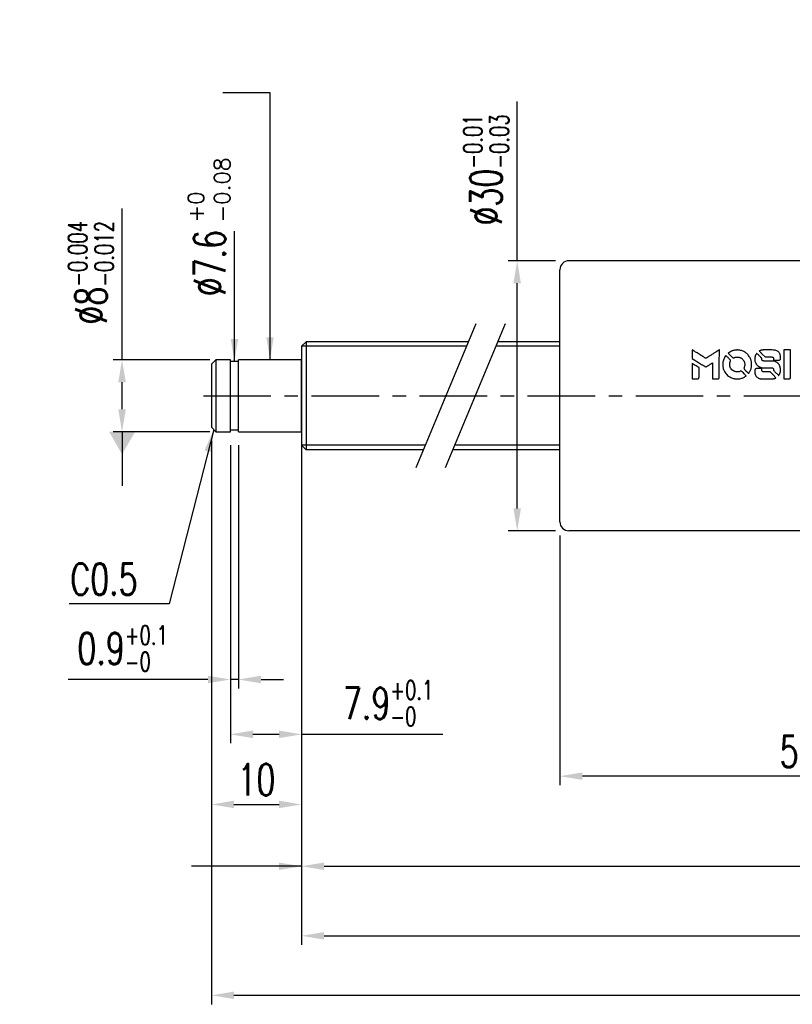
# Model space of a CAD drawing. Extents: x -448 to -99, y 37 to 168.
# Tile 1 of 3: x -448 to -362, y 37 to 147. Entities that reach past the tile are written whole.
import ezdxf

# ---------------------------------------------------------------- set-up
doc = ezdxf.new("R2010")
doc.units = 0
doc.header["$LTSCALE"] = 2
doc.header["$MEASUREMENT"] = 0
doc.header["$PDMODE"] = 2
doc.linetypes.add('CENTER', pattern=[2, 1.25, -0.25, 0.25, -0.25])
doc.layers.get('0').update_dxf_attribs({"linetype": 'CONTINUOUS'})
doc.layers.get('DEFPOINTS').update_dxf_attribs({"linetype": 'CONTINUOUS'})
for name, color, linetype in [('CL', 1, 'CENTER'), ('DIM', 4, 'CONTINUOUS'), ('OUT', 3, 'CONTINUOUS')]:
    doc.layers.add(name, color=color, linetype=linetype)
doc.styles.add('DIM-7', font='SIMPLEX.shx', dxfattribs={"width": 0.7, "bigfont": 'chineset.shx'})
doc.styles.add('STYLE1', font='txt.shx')
doc.dimstyles.get("Standard").update_dxf_attribs({"dimtxt": 0.18, "dimasz": 0.18, "dimexe": 0.18, "dimexo": 0.0625, "dimgap": 0.09, "dimtad": 0, "dimtih": 1, "dimtoh": 1, "dimdec": 4, "dimzin": 0, "dimdsep": 46, "dimtxsty": 'STANDARD', "dimcen": 0.09, "dimadec": 0, "dimazin": 0, "dimtfac": 1, "dimtdec": 4, "dimtofl": 0, "dimtmove": 0, "dimatfit": 0, "dimfxl": 1, "dimtolj": 1, "dimtzin": 0, "dimarcsym": 0})

# ---------------------------------------------------------------- blocks, each defined once
blk = doc.blocks.new('*D20')
at = {"layer": 'DEFPOINTS', "color": 0, "linetype": 'Continuous', "transparency": 16777216}
for p in [(-416.84, 100.75), (-263.56, 98.25), (-263.56, 44.77)]:
    blk.add_point(p, dxfattribs=at)
at = {"layer": 'DIM', "color": 7, "linetype": 'Continuous', "lineweight": -2, "transparency": 16777216}
for p, q in [((-416.84, 99.25), (-416.84, 43.77)), ((-263.56, 96.75), (-263.56, 43.77)), ((-414.34, 44.77), (-266.06, 44.77))]:
    blk.add_line(p, q, dxfattribs=at)
at = {"layer": 'DIM', "color": 7, "linetype": 'Continuous', "transparency": 16777216}
for points in [[(-414.34, 45.18), (-414.34, 44.35), (-416.84, 44.77)], [(-266.06, 45.18), (-266.06, 44.35), (-263.56, 44.77)]]:
    blk.add_solid(points, dxfattribs=at)
at = {"layer": 'DIM', "color": 7, "linetype": 'Continuous', "transparency": 16777216, "insert": (-340.2, 47.52), "char_height": 3.5, "attachment_point": 5, "style": 'DIM-7'}
blk.add_mtext('\\A1;L2', dxfattribs=at)
blk = doc.blocks.new('*D19')
at = {"layer": 'DEFPOINTS', "color": 0, "linetype": 'Continuous', "transparency": 16777216}
for p in [(-416.84, 100.75), (-278.56, 98.75), (-278.56, 52.5)]:
    blk.add_point(p, dxfattribs=at)
at = {"layer": 'DIM', "color": 7, "linetype": 'Continuous', "lineweight": -2, "transparency": 16777216}
for p, q in [((-416.84, 99.25), (-416.84, 51.5)), ((-278.56, 97.25), (-278.56, 51.5)), ((-414.34, 52.5), (-281.06, 52.5))]:
    blk.add_line(p, q, dxfattribs=at)
at = {"layer": 'DIM', "color": 7, "linetype": 'Continuous', "transparency": 16777216}
for points in [[(-414.34, 52.91), (-414.34, 52.08), (-416.84, 52.5)], [(-281.06, 52.91), (-281.06, 52.08), (-278.56, 52.5)]]:
    blk.add_solid(points, dxfattribs=at)
at = {"layer": 'DIM', "color": 7, "linetype": 'Continuous', "transparency": 16777216, "insert": (-347.7, 56.16), "char_height": 3.5, "attachment_point": 5, "style": 'DIM-7'}
blk.add_mtext('\\A1;L1 (hardened)', dxfattribs=at)
blk = doc.blocks.new('*D16')
at = {"layer": 'DEFPOINTS', "color": 0, "linetype": 'Continuous', "transparency": 16777216}
for p in [(-388.16, 90.75), (-335.16, 80.75), (-388.16, 62.5)]:
    blk.add_point(p, dxfattribs=at)
at = {"layer": 'DIM', "color": 7, "linetype": 'Continuous', "lineweight": -2, "transparency": 16777216}
for p, q in [((-388.16, 89.25), (-388.16, 61.5)), ((-335.16, 79.25), (-335.16, 61.5)), ((-337.66, 62.5), (-385.66, 62.5))]:
    blk.add_line(p, q, dxfattribs=at)
at = {"layer": 'DIM', "color": 7, "linetype": 'Continuous', "transparency": 16777216}
for points in [[(-385.66, 62.92), (-385.66, 62.09), (-388.16, 62.5)], [(-337.66, 62.92), (-337.66, 62.09), (-335.16, 62.5)]]:
    blk.add_solid(points, dxfattribs=at)
at = {"layer": 'DIM', "color": 7, "linetype": 'Continuous', "transparency": 16777216, "insert": (-361.66, 65.25), "char_height": 3.5, "attachment_point": 5, "style": 'DIM-7'}
blk.add_mtext('\\A1;53', dxfattribs=at)
blk = doc.blocks.new('*D14')
at = {"layer": 'DEFPOINTS', "color": 0, "linetype": 'Continuous', "transparency": 16777216}
for p in [(-426.84, 101.25), (-218.56, 101.25), (-426.84, 38.16)]:
    blk.add_point(p, dxfattribs=at)
at = {"layer": 'DIM', "color": 7, "linetype": 'Continuous', "lineweight": -2, "transparency": 16777216}
for p, q in [((-426.84, 99.75), (-426.84, 37.16)), ((-218.56, 99.75), (-218.56, 37.16)), ((-221.06, 38.16), (-424.34, 38.16))]:
    blk.add_line(p, q, dxfattribs=at)
at = {"layer": 'DIM', "color": 7, "linetype": 'Continuous', "transparency": 16777216}
for points in [[(-424.34, 38.58), (-424.34, 37.75), (-426.84, 38.16)], [(-221.06, 38.58), (-221.06, 37.75), (-218.56, 38.16)]]:
    blk.add_solid(points, dxfattribs=at)
at = {"layer": 'DIM', "color": 7, "linetype": 'Continuous', "transparency": 16777216, "insert": (-322.7, 40.91), "char_height": 3.5, "attachment_point": 5, "style": 'DIM-7'}
blk.add_mtext('\\A1;L3', dxfattribs=at)
blk = doc.blocks.new('*D18')
at = {"layer": 'DEFPOINTS', "color": 0, "linetype": 'Continuous', "transparency": 16777216}
for p in [(-392.9, 119.75), (-387.16, 119.75), (-387.16, 89.75)]:
    blk.add_point(p, dxfattribs=at)
at = {"layer": 'DIM', "color": 7, "linetype": 'Continuous', "lineweight": -2, "transparency": 16777216}
for p, q in [((-392.9, 119.75), (-392.9, 137.43)), ((-388.66, 119.75), (-393.9, 119.75)), ((-392.9, 92.25), (-392.9, 117.25)), ((-388.66, 89.75), (-393.9, 89.75))]:
    blk.add_line(p, q, dxfattribs=at)
at = {"layer": 'DIM', "color": 7, "linetype": 'Continuous', "transparency": 16777216}
for points in [[(-393.31, 117.25), (-392.48, 117.25), (-392.9, 119.75)], [(-393.31, 92.25), (-392.48, 92.25), (-392.9, 89.75)]]:
    blk.add_solid(points, dxfattribs=at)
at = {"layer": 'DIM', "color": 7, "linetype": 'Continuous', "transparency": 16777216, "insert": (-396.35, 129.84), "char_height": 3.5, "attachment_point": 5, "rotation": 90, "style": 'DIM-7'}
blk.add_mtext('\\A1;%%c30{\\H2.1;\\S-0.01^ -0.03;}', dxfattribs=at)
blk = doc.blocks.new('*D13')
at = {"layer": 'DEFPOINTS', "color": 0, "linetype": 'Continuous', "transparency": 16777216}
for p in [(-436.77, 108.75), (-425.54, 108.75), (-425.54, 100.75)]:
    blk.add_point(p, dxfattribs=at)
at = {"layer": 'DIM', "color": 7, "linetype": 'Continuous', "lineweight": -2, "transparency": 16777216}
for p, q in [((-436.77, 108.75), (-436.77, 125.57)), ((-427.04, 108.75), (-437.77, 108.75)), ((-436.77, 103.25), (-436.77, 106.25)), ((-427.04, 100.75), (-437.77, 100.75))]:
    blk.add_line(p, q, dxfattribs=at)
at = {"layer": 'DIM', "color": 7, "linetype": 'Continuous', "transparency": 16777216}
for points in [[(-437.19, 106.25), (-436.35, 106.25), (-436.77, 108.75)], [(-437.19, 103.25), (-436.35, 103.25), (-436.77, 100.75)]]:
    blk.add_solid(points, dxfattribs=at)
at = {"layer": 'DIM', "color": 7, "linetype": 'Continuous', "transparency": 16777216, "insert": (-440.22, 118.41), "char_height": 3.5, "attachment_point": 5, "rotation": 90, "style": 'DIM-7'}
blk.add_mtext('\\A1;%%c8{\\H2.1;\\S-0.004^ -0.012;}', dxfattribs=at)
blk = doc.blocks.new('*D12')
at = {"layer": 'DEFPOINTS', "color": 0, "linetype": 'Continuous', "transparency": 16777216}
for p in [(-424.74, 100.75), (-423.84, 100.75), (-424.74, 73.24)]:
    blk.add_point(p, dxfattribs=at)
at = {"layer": 'DIM', "color": 7, "linetype": 'Continuous', "lineweight": -2, "transparency": 16777216}
for p, q in [((-424.74, 99.25), (-424.74, 72.24)), ((-423.84, 99.25), (-423.84, 72.24)), ((-427.24, 73.24), (-442.75, 73.24)), ((-423.84, 73.24), (-424.74, 73.24)), ((-421.34, 73.24), (-418.84, 73.24))]:
    blk.add_line(p, q, dxfattribs=at)
at = {"layer": 'DIM', "color": 7, "linetype": 'Continuous', "transparency": 16777216}
for points in [[(-427.24, 73.66), (-427.24, 72.82), (-424.74, 73.24)], [(-421.34, 73.66), (-421.34, 72.82), (-423.84, 73.24)]]:
    blk.add_solid(points, dxfattribs=at)
at = {"layer": 'DIM', "color": 7, "linetype": 'Continuous', "transparency": 16777216, "insert": (-436.7, 76.69), "char_height": 3.5, "attachment_point": 5, "style": 'DIM-7'}
blk.add_mtext('\\A1;0.9{\\H2.1;\\S+0.1^ -0;}', dxfattribs=at)
blk = doc.blocks.new('*D11')
at = {"layer": 'DEFPOINTS', "color": 0, "linetype": 'Continuous', "transparency": 16777216}
for p in [(-424.74, 100.75), (-416.84, 100.75), (-416.84, 67.15)]:
    blk.add_point(p, dxfattribs=at)
at = {"layer": 'DIM', "color": 7, "linetype": 'Continuous', "lineweight": -2, "transparency": 16777216}
for p, q in [((-424.74, 99.25), (-424.74, 66.15)), ((-416.84, 99.25), (-416.84, 66.15)), ((-422.24, 67.15), (-419.34, 67.15)), ((-416.84, 67.15), (-401.17, 67.15))]:
    blk.add_line(p, q, dxfattribs=at)
at = {"layer": 'DIM', "color": 7, "linetype": 'Continuous', "transparency": 16777216}
for points in [[(-422.24, 67.57), (-422.24, 66.73), (-424.74, 67.15)], [(-419.34, 67.57), (-419.34, 66.73), (-416.84, 67.15)]]:
    blk.add_solid(points, dxfattribs=at)
at = {"layer": 'DIM', "color": 7, "linetype": 'Continuous', "transparency": 16777216, "insert": (-407.22, 70.6), "char_height": 3.5, "attachment_point": 5, "style": 'DIM-7'}
blk.add_mtext('\\A1;7.9{\\H2.1;\\S+0.1^ -0;}', dxfattribs=at)
blk = doc.blocks.new('*D10')
at = {"layer": 'DEFPOINTS', "color": 0, "linetype": 'Continuous', "transparency": 16777216}
for p in [(-426.84, 101.25), (-416.84, 100.75), (-416.84, 59.36)]:
    blk.add_point(p, dxfattribs=at)
at = {"layer": 'DIM', "color": 7, "linetype": 'Continuous', "lineweight": -2, "transparency": 16777216}
for p, q in [((-426.84, 99.75), (-426.84, 58.36)), ((-416.84, 99.25), (-416.84, 58.36)), ((-424.34, 59.36), (-419.34, 59.36))]:
    blk.add_line(p, q, dxfattribs=at)
at = {"layer": 'DIM', "color": 7, "linetype": 'Continuous', "transparency": 16777216}
for points in [[(-424.34, 59.78), (-424.34, 58.95), (-426.84, 59.36)], [(-419.34, 59.78), (-419.34, 58.95), (-416.84, 59.36)]]:
    blk.add_solid(points, dxfattribs=at)
at = {"layer": 'DIM', "color": 7, "linetype": 'Continuous', "transparency": 16777216, "insert": (-421.84, 62.11), "char_height": 3.5, "attachment_point": 5, "style": 'DIM-7'}
blk.add_mtext('\\A1;10', dxfattribs=at)

msp = doc.modelspace()

# ---------------------------------------------------------------- linework, layer by layer
at = {"color": 0}
for points in [[(-373.467, 109.362), (-373.467, 108.878), (-373.334, 108.797, -0.000297), (-373.253, 108.747, -0.000037), (-373.075, 108.638, -0.000043), (-372.865, 108.509, -0.000036), (-372.64, 108.372, 0.000044), (-372.421, 108.237, 0.000063), (-372.225, 108.117, 0.000035), (-372.06, 108.016, 0.0009), (-372.015, 107.989), (-371.951, 107.949), (-371.866, 108.002, 0.001175), (-371.817, 108.032, 0.000208), (-371.725, 108.089, 0.000225), (-371.618, 108.156, 0.000203), (-371.507, 108.225, -0.000711), (-371.401, 108.291, -0.001119), (-371.309, 108.347, -0.000263), (-371.229, 108.397, -0.04589), (-371.22, 108.401, -0.519312), (-371.213, 108.396, -0.001914), (-371.21, 108.266, -0.003124), (-371.209, 108.052, -0.000285), (-371.208, 107.519), (-371.208, 106.632), (-370.899, 106.632, 0.001727), (-370.677, 106.633, 0.025279), (-370.599, 106.637, 0.073886), (-370.554, 106.649, 0.07426), (-370.514, 106.674, 0.03264), (-370.503, 106.683, 0.01784), (-370.492, 106.697, 0.017712), (-370.482, 106.711, 0.026854), (-370.473, 106.724), (-370.457, 106.755), (-370.455, 108.302), (-370.453, 109.849), (-370.47, 109.838, -0.004595), (-370.482, 109.83, -0.00016), (-370.529, 109.801, -0.000298), (-370.585, 109.766, -0.000208), (-370.648, 109.727, 0.000986), (-370.832, 109.613, 0.00025), (-371.131, 109.426, 0.000268), (-371.449, 109.226, 0.000436), (-371.719, 109.056, -0.002932), (-371.808, 109.001, -0.004718), (-371.885, 108.955, -0.001113), (-371.952, 108.916, -0.227179), (-371.96, 108.915, -0.045982), (-371.967, 108.919, -0.000145), (-372.058, 108.974, -0.000825), (-372.16, 109.037, -0.000517), (-372.279, 109.111, 0.000056), (-372.688, 109.365, 0.000289), (-372.914, 109.505, 0.000481), (-373.082, 109.61, 0.000418), (-373.259, 109.719), (-373.467, 109.846)], [(-368.64, 109.831, 0.024131), (-368.777, 109.81, 0.022344), (-368.916, 109.775, 0.021883), (-369.053, 109.728, 0.020884), (-369.188, 109.667, 0.010669), (-369.265, 109.627, 0.010389), (-369.341, 109.583, 0.010913), (-369.408, 109.54, 0.022227), (-369.459, 109.503), (-369.477, 109.488), (-369.234, 109.249, 0.002452), (-369.139, 109.157, 0.003628), (-369.055, 109.077, 0.001662), (-368.983, 109.009, 0.070159), (-368.965, 108.997, 0.047671), (-368.951, 108.992, 0.018624), (-368.932, 108.987, 0.017921), (-368.909, 108.983, 0.018804), (-368.887, 108.981, 0.018255), (-368.856, 108.981, 0.041312), (-368.833, 108.983, 0.037164), (-368.81, 108.989, 0.012342), (-368.776, 109.002, -0.015101), (-368.695, 109.032, -0.035998), (-368.633, 109.048, -0.033244), (-368.566, 109.055, -0.011249), (-368.468, 109.057, -0.004059), (-368.388, 109.057, -0.019693), (-368.343, 109.054, -0.027943), (-368.306, 109.049, -0.014411), (-368.26, 109.038, -0.033089), (-368.152, 109, -0.033887), (-368.05, 108.949, -0.034021), (-367.956, 108.885, -0.033942), (-367.872, 108.809, -0.02816), (-367.797, 108.722, -0.035032), (-367.738, 108.632, -0.035269), (-367.692, 108.536, -0.029196), (-367.657, 108.428, -0.037862), (-367.634, 108.304, -0.043657), (-367.632, 108.184, -0.043064), (-367.651, 108.063, -0.035184), (-367.691, 107.939, 0.033699), (-367.71, 107.88, 0.052815), (-367.717, 107.828, 0.059167), (-367.713, 107.779, 0.058972), (-367.698, 107.733, 0.059208), (-367.676, 107.697, 0.021125), (-367.636, 107.651, 0.008691), (-367.563, 107.576, 0.000851), (-367.382, 107.398, 0.001873), (-367.289, 107.308, 0.013884), (-367.244, 107.266, 0.022355), (-367.216, 107.244, 0.341453), (-367.205, 107.245, 0.073011), (-367.182, 107.27, 0.004587), (-367.126, 107.355, 0.00748), (-367.072, 107.443, 0.016837), (-367.034, 107.512, 0.028606), (-366.96, 107.679, 0.031352), (-366.909, 107.849, 0.031004), (-366.879, 108.026, 0.0268), (-366.869, 108.213, 0.026698), (-366.879, 108.412, 0.03002), (-366.911, 108.601, 0.030357), (-366.965, 108.783, 0.028554), (-367.041, 108.961, 0.062944), (-367.261, 109.291, 0.062206), (-367.557, 109.557, 0.062448), (-367.909, 109.742, 0.064355), (-368.291, 109.832, 0.017377), (-368.368, 109.837, 0.008369), (-368.466, 109.838, 0.008367), (-368.564, 109.837, 0.01757)], [(-366.343, 109.419, 0.023289), (-366.392, 109.343, 0.026845), (-366.431, 109.266, 0.026047), (-366.463, 109.183, 0.019751), (-366.489, 109.089, 0.013249), (-366.5, 109.036, 0.025169), (-366.505, 108.993, 0.016532), (-366.508, 108.939, 0.002937), (-366.509, 108.838, 0.003317), (-366.508, 108.747, 0.011808), (-366.506, 108.69, 0.01777), (-366.502, 108.646, 0.021476), (-366.495, 108.606, 0.04325), (-366.442, 108.436, 0.045753), (-366.361, 108.281, 0.04649), (-366.255, 108.145, 0.047672), (-366.126, 108.033, 0.025315), (-366.071, 107.997, 0.015208), (-366.002, 107.96, 0.01512), (-365.93, 107.927, 0.022488), (-365.865, 107.903, 0.027857), (-365.763, 107.877, 0.034138), (-365.667, 107.864, 0.014286), (-365.519, 107.859, 0.00124), (-365.144, 107.858, -0.00103), (-364.913, 107.858, -0.002552), (-364.744, 107.856, -0.001594), (-364.616, 107.854, -0.047676), (-364.584, 107.85, -0.085307), (-364.528, 107.828, -0.097789), (-364.486, 107.788, -0.085947), (-364.458, 107.732, -0.051339), (-364.444, 107.658, 0.014634), (-364.441, 107.632, 0.015028), (-364.437, 107.607, 0.014927), (-364.432, 107.586, 0.059415), (-364.427, 107.574, 0.070595), (-364.407, 107.547, 0.00028), (-364.142, 107.278, 0.000111), (-363.87, 107.003, 0.200239), (-363.858, 106.998, 0.268906), (-363.851, 107.002, 0.001866), (-363.813, 107.069, 0.007532), (-363.778, 107.133, 0.017818), (-363.755, 107.182, 0.013256), (-363.733, 107.235, 0.011636), (-363.713, 107.293, 0.011528), (-363.696, 107.352, 0.012303), (-363.681, 107.41, 0.0423), (-363.669, 107.501, 0.013657), (-363.667, 107.637, 0.013857), (-363.671, 107.774, 0.037428), (-363.685, 107.871, 0.014927), (-363.701, 107.935, 0.0122), (-363.721, 108.003, 0.012518), (-363.744, 108.066, 0.023062), (-363.766, 108.116, 0.065961), (-363.889, 108.297, 0.06055), (-364.057, 108.445, 0.059676), (-364.259, 108.551, 0.060497), (-364.479, 108.606, 0.025683), (-364.526, 108.609, 0.001528), (-364.668, 108.611, 0.002124), (-364.848, 108.613, 0.001173), (-365.068, 108.613, -0.000809), (-365.452, 108.614, -0.017164), (-365.567, 108.618, -0.063931), (-365.627, 108.63, -0.108429), (-365.67, 108.657, -0.052941), (-365.695, 108.686, -0.063675), (-365.711, 108.718, -0.050562), (-365.721, 108.758, -0.020337), (-365.727, 108.815, 0.009897), (-365.73, 108.85, 0.016482), (-365.734, 108.879, 0.019019), (-365.739, 108.902, 0.06043), (-365.745, 108.917, 0.076267), (-365.769, 108.951, 0.00054), (-366.021, 109.199, 0.000307), (-366.278, 109.453, 0.142594), (-366.299, 109.464, 0.232419), (-366.305, 109.463, 0.022995), (-366.316, 109.452, 0.024627), (-366.329, 109.438, 0.015407)], [(-365.641, 109.834, 0.018538), (-365.69, 109.828, 0.010695), (-365.747, 109.817, 0.01068), (-365.805, 109.804, 0.017678), (-365.852, 109.79, 0.013849), (-365.906, 109.77, 0.011814), (-365.962, 109.747, 0.004513), (-366.014, 109.723, 0.290035), (-366.019, 109.715, 0.196418), (-366.017, 109.711, 0.000124), (-365.925, 109.617, 0.001477), (-365.822, 109.512, 0.000898), (-365.699, 109.389), (-365.38, 109.07), (-364.98, 109.068, -0.001471), (-364.677, 109.065, -0.028714), (-364.584, 109.059, -0.097073), (-364.532, 109.042, -0.084199), (-364.487, 109.005, -0.042698), (-364.466, 108.977, -0.053912), (-364.452, 108.947, -0.051004), (-364.444, 108.913, -0.032967), (-364.441, 108.873, 0.00807), (-364.441, 108.853, 0.003023), (-364.44, 108.824, 0.002994), (-364.438, 108.793, 0.003629), (-364.436, 108.764), (-364.432, 108.696), (-364.125, 108.696, 0.001618), (-363.979, 108.696, 0.005206), (-363.882, 108.698, 0.00535), (-363.814, 108.7, 0.060675), (-363.788, 108.705, 0.048484), (-363.773, 108.711, 0.02389), (-363.756, 108.721, 0.022812), (-363.738, 108.734, 0.02462), (-363.722, 108.748, 0.061781), (-363.691, 108.786, 0.080179), (-363.674, 108.828, 0.048561), (-363.666, 108.888, 0.010021), (-363.664, 108.994, 0.016602), (-363.669, 109.137, 0.031409), (-363.683, 109.251, 0.036474), (-363.71, 109.35, 0.03439), (-363.752, 109.447, 0.065928), (-363.857, 109.598, 0.069066), (-363.997, 109.715, 0.065697), (-364.17, 109.793, 0.051559), (-364.372, 109.832, 0.020904), (-364.48, 109.837, 0.000451), (-365.009, 109.838, 0.000419), (-365.541, 109.839, 0.022759)], [(-363.295, 108.238), (-363.294, 106.636), (-362.979, 106.636), (-362.665, 106.636), (-362.628, 106.655, 0.071429), (-362.597, 106.677, 0.054799), (-362.57, 106.708, 0.053585), (-362.55, 106.746, 0.060698), (-362.539, 106.786, 0.033975), (-362.535, 106.852, 0.000112), (-362.535, 107.666, 0.000726), (-362.536, 108.464, 0.001084), (-362.54, 109.161), (-362.545, 109.84), (-362.921, 109.84), (-363.297, 109.84)], [(-373.467, 107.484), (-373.467, 106.632), (-373.156, 106.632, 0.000842), (-372.959, 106.632, 0.010591), (-372.884, 106.634, 0.028995), (-372.842, 106.638, 0.069543), (-372.812, 106.648, 0.051063), (-372.785, 106.664, 0.039932), (-372.759, 106.687, 0.039414), (-372.736, 106.714, 0.045845), (-372.72, 106.743, 0.094811), (-372.713, 106.773, 0.007124), (-372.71, 106.857, 0.004713), (-372.708, 107, 0.000534), (-372.708, 107.323), (-372.709, 107.876), (-372.787, 107.924, 0.000828), (-373.014, 108.065, 0.000879), (-373.238, 108.202, 0.000048), (-373.457, 108.335, 0.137596), (-373.463, 108.337, 0.413028), (-373.465, 108.335, 0.000016), (-373.466, 108.086, 0.000623), (-373.466, 107.811, 0.000374)], [(-369.77, 109.18, 0.064158), (-369.968, 108.808, 0.06356), (-370.067, 108.397, 0.064004), (-370.059, 107.977, 0.066747), (-369.944, 107.58, 0.04321), (-369.808, 107.331, 0.044737), (-369.633, 107.112, 0.044901), (-369.422, 106.929, 0.044184), (-369.181, 106.785, 0.026293), (-368.997, 106.709, 0.033344), (-368.821, 106.658, 0.033227), (-368.638, 106.632, 0.025815), (-368.438, 106.627, 0.023119), (-368.246, 106.64, 0.031044), (-368.075, 106.671, 0.031337), (-367.91, 106.723, 0.024258), (-367.738, 106.799, 0.015622), (-367.678, 106.832, 0.008495), (-367.606, 106.875, 0.008415), (-367.537, 106.92, 0.020814), (-367.489, 106.956), (-367.467, 106.974), (-367.697, 107.206, 0.002843), (-367.87, 107.379, 0.033917), (-367.942, 107.44, 0.087906), (-367.995, 107.467, 0.073302), (-368.058, 107.477, 0.022047), (-368.089, 107.475, 0.026465), (-368.117, 107.471, 0.022233), (-368.149, 107.464, 0.009985), (-368.19, 107.451, -0.039011), (-368.339, 107.414, -0.044398), (-368.485, 107.402, -0.045096), (-368.629, 107.417, -0.04265), (-368.771, 107.457, -0.071154), (-368.971, 107.567, -0.068827), (-369.134, 107.73, -0.068713), (-369.248, 107.932, -0.070507), (-369.301, 108.155, -0.028605), (-369.305, 108.25, -0.031418), (-369.297, 108.342, -0.031044), (-369.278, 108.434, -0.02668), (-369.247, 108.527, 0.038913), (-369.23, 108.583, 0.043732), (-369.222, 108.638, 0.047754), (-369.225, 108.688, 0.075756), (-369.238, 108.729, 0.07294), (-369.252, 108.751, 0.003456), (-369.311, 108.814, 0.005023), (-369.388, 108.895, 0.002422), (-369.488, 108.997, 0.000819), (-369.579, 109.088, 0.001349), (-369.656, 109.164, 0.0001), (-369.725, 109.233, 0.205335), (-369.728, 109.234, 0.219821), (-369.73, 109.233, 0.002494), (-369.742, 109.218, 0.007089), (-369.755, 109.2, 0.004494)], [(-366.386, 107.761, 0.065483), (-366.422, 107.743, 0.053271), (-366.456, 107.715, 0.052018), (-366.484, 107.679, 0.0556), (-366.503, 107.639, 0.036839), (-366.51, 107.613, 0.026922), (-366.514, 107.584, 0.016905), (-366.516, 107.543, 0.004317), (-366.516, 107.477, 0.016369), (-366.511, 107.338, 0.029936), (-366.496, 107.227, 0.03418), (-366.47, 107.128, 0.031327), (-366.43, 107.031, 0.046935), (-366.358, 106.912, 0.054053), (-366.268, 106.815, 0.053701), (-366.159, 106.738, 0.045364), (-366.029, 106.682, 0.032479), (-365.915, 106.652, 0.03386), (-365.799, 106.638, 0.013578), (-365.616, 106.633, 0.001155), (-365.148, 106.634, 0.000413), (-364.745, 106.636, 0.005008), (-364.591, 106.638, 0.013199), (-364.503, 106.643, 0.033956), (-364.441, 106.652, 0.013909), (-364.376, 106.668, 0.010864), (-364.306, 106.689, 0.010938), (-364.243, 106.711, 0.028702), (-364.199, 106.731), (-364.166, 106.748), (-364.489, 107.075), (-364.811, 107.403), (-365.189, 107.402, -0.001504), (-365.351, 107.403, -0.00328), (-365.475, 107.404, -0.001901), (-365.571, 107.406, -0.061333), (-365.595, 107.41, -0.063621), (-365.627, 107.424, -0.048633), (-365.659, 107.446, -0.046769), (-365.687, 107.476, -0.047961), (-365.708, 107.509, -0.02678), (-365.721, 107.538, -0.050957), (-365.728, 107.563, -0.029398), (-365.731, 107.595, -0.00401), (-365.734, 107.664), (-365.737, 107.776), (-366.041, 107.776, 0.001061), (-366.222, 107.775, 0.009147), (-366.303, 107.773, 0.020721), (-366.351, 107.769, 0.051619)]]:
    msp.add_lwpolyline(points, format="xyb", close=True, dxfattribs=at)
at = {"layer": 'CL', "color": 0, "linetype": 'CENTER', "ltscale": 3}
msp.add_line((-427.735, 104.752), (-334.093, 104.752), dxfattribs=at)
at = {"layer": 'DIM', "color": 0}
for p, q in [((-397.485, 112.752), (-404.158, 96.752)), ((-394.234, 112.752), (-400.907, 96.752))]:
    msp.add_line(p, q, dxfattribs=at)
at = {"layer": 'DIM', "color": 0, "linetype": 'Continuous'}
for p, q in [((-398.527, 110.252), (-416.839, 110.252)), ((-388.155, 110.252), (-395.277, 110.252)), ((-403.115, 99.252), (-416.839, 99.252)), ((-388.155, 99.252), (-399.865, 99.252))]:
    msp.add_line(p, q, dxfattribs=at)
at = {"layer": 'OUT', "color": 0}
for p, q in [((-345.155, 119.752), (-387.155, 119.752)), ((-388.155, 90.752), (-388.155, 118.752)), ((-345.155, 89.752), (-387.155, 89.752))]:
    msp.add_line(p, q, dxfattribs=at)
at = {"layer": 'OUT', "color": 0, "linetype": 'Continuous'}
for p, q in [((-416.339, 110.752), (-416.839, 110.252)), ((-398.319, 110.752), (-416.339, 110.752)), ((-416.339, 110.752), (-416.339, 98.752)), ((-388.155, 110.752), (-395.068, 110.752)), ((-416.839, 110.252), (-416.839, 99.252)), ((-426.339, 108.752), (-426.839, 108.252)), ((-426.339, 108.752), (-426.339, 100.752)), ((-424.739, 108.752), (-426.339, 108.752)), ((-424.739, 100.752), (-424.739, 108.752)), ((-423.839, 108.552), (-424.739, 108.552)), ((-423.839, 100.752), (-423.839, 108.752)), ((-416.839, 108.752), (-423.839, 108.752)), ((-416.839, 100.752), (-416.839, 108.752)), ((-426.839, 108.252), (-426.839, 101.252)), ((-426.839, 101.252), (-426.339, 100.752)), ((-426.339, 100.752), (-424.739, 100.752)), ((-424.739, 100.952), (-423.839, 100.952)), ((-423.839, 100.752), (-416.839, 100.752)), ((-416.839, 99.252), (-416.339, 98.752)), ((-403.324, 98.752), (-416.339, 98.752)), ((-388.155, 98.752), (-400.073, 98.752))]:
    msp.add_line(p, q, dxfattribs=at)
at = {"layer": 'OUT', "color": 0}
for centre, start, end in [((-387.155, 118.752), 90, 180), ((-387.155, 90.752), 180, 270)]:
    msp.add_arc(centre, 1, start, end, dxfattribs=at)

# ---------------------------------------------------------------- texts
at = {"layer": 'DIM', "color": 0, "linetype": 'Continuous', "style": 'STYLE1'}
for s, p in [('-0.08', (-424.776, 124.01)), ('+0', (-427.692, 124.01))]:
    msp.add_text(s, height=1.75, rotation=90, dxfattribs=at).set_placement(p)
at = {"layer": 'DIM', "color": 0, "linetype": 'Continuous', "insert": (-427.039, 115.807), "char_height": 3.5, "attachment_point": 4, "rotation": 90, "style": 'DIM-7'}
msp.add_mtext('\\A1;%%c7.6', dxfattribs=at)
at = {"layer": 'DIM', "color": 0, "linetype": 'Continuous', "insert": (-435.051, 82.641), "char_height": 3.5, "attachment_point": 9, "style": 'DIM-7'}
msp.add_mtext('\\A1;C0.5', dxfattribs=at)

# ---------------------------------------------------------------- dimensions: what is measured, and where the dimension line sits
at = {"layer": 'DIM', "color": 0, "linetype": 'Continuous'}
for base, p1, p2, override, picture, middle in [((-392.897, 119.752), (-387.155, 89.752), (-387.155, 119.752), {"dimtxt": 3.5, "dimasz": 2.5, "dimexe": 1, "dimexo": 1.5, "dimgap": 1, "dimtad": 1, "dimtih": 0, "dimtoh": 0, "dimdec": 2, "dimzin": 8, "dimtxsty": 'DIM-7', "dimclrd": 7, "dimclre": 7, "dimclrt": 7, "dimtol": 1, "dimtp": -0.01, "dimtm": 0.03, "dimtfac": 0.6, "dimtix": 1, "dimtofl": 1, "dimatfit": 3, "dimtzin": 8}, '*D18', (-392.897, 129.843)), ((-436.769, 108.752), (-425.539, 100.752), (-425.539, 108.752), {"dimtxt": 3.5, "dimasz": 2.5, "dimexe": 1, "dimexo": 1.5, "dimgap": 1, "dimtad": 1, "dimtih": 0, "dimtoh": 0, "dimdec": 2, "dimzin": 8, "dimtxsty": 'DIM-7', "dimclrd": 7, "dimclre": 7, "dimclrt": 7, "dimtol": 1, "dimtp": -0.004, "dimtm": 0.012, "dimtfac": 0.6, "dimtix": 1, "dimtofl": 1, "dimatfit": 3, "dimtzin": 8}, '*D13', (-436.769, 118.412))]:
    dim = msp.add_linear_dim(base=base, p1=p1, p2=p2, angle=90, text='%%c<>', dimstyle='STANDARD', override=override, dxfattribs=at)
    dim.commit()
    dim.dimension.update_dxf_attribs({"geometry": picture, "text_midpoint": middle, "dimtype": 160})
for base, p1, p2, picture, middle in [((-424.739, 73.241), (-423.839, 100.752), (-424.739, 100.752), '*D12', (-436.701, 73.241)), ((-416.839, 67.149), (-424.739, 100.752), (-416.839, 100.752), '*D11', (-407.222, 67.149))]:
    dim = msp.add_linear_dim(base=base, p1=p1, p2=p2, dimstyle='STANDARD', override={"dimtxt": 3.5, "dimasz": 2.5, "dimexe": 1, "dimexo": 1.5, "dimgap": 1, "dimtad": 1, "dimtih": 0, "dimtoh": 0, "dimdec": 2, "dimzin": 8, "dimtxsty": 'DIM-7', "dimclrd": 7, "dimclre": 7, "dimclrt": 7, "dimtol": 1, "dimtp": 0.1, "dimtfac": 0.6, "dimtix": 1, "dimtofl": 1, "dimatfit": 3, "dimtzin": 8}, dxfattribs=at)
    dim.commit()
    dim.dimension.update_dxf_attribs({"geometry": picture, "text_midpoint": middle, "dimtype": 160})
for base, p1, p2, text, picture, middle in [((-426.839, 38.163), (-218.561, 101.252), (-426.839, 101.252), 'L3', '*D14', (-322.7, 40.913)), ((-263.561, 44.767), (-416.839, 100.752), (-263.561, 98.252), 'L2', '*D20', (-340.2, 47.517)), ((-278.561, 52.496), (-416.839, 100.752), (-278.561, 98.752), 'L1 (hardened)', '*D19', (-347.7, 56.163))]:
    dim = msp.add_linear_dim(base=base, p1=p1, p2=p2, text=text, dimstyle='STANDARD', override={"dimtxt": 3.5, "dimasz": 2.5, "dimexe": 1, "dimexo": 1.5, "dimgap": 1, "dimtad": 1, "dimtih": 0, "dimtoh": 0, "dimdec": 2, "dimzin": 8, "dimtxsty": 'DIM-7', "dimclrd": 7, "dimclre": 7, "dimclrt": 7, "dimtfac": 0.6, "dimtix": 1, "dimtofl": 1, "dimatfit": 3, "dimtzin": 8}, dxfattribs=at)
    dim.commit()
    dim.dimension.update_dxf_attribs({"geometry": picture, "text_midpoint": middle})
for base, p1, p2, picture, middle in [((-416.839, 59.365), (-426.839, 101.252), (-416.839, 100.752), '*D10', (-421.839, 62.115)), ((-388.155, 62.504), (-335.155, 80.752), (-388.155, 90.752), '*D16', (-361.655, 65.254))]:
    dim = msp.add_linear_dim(base=base, p1=p1, p2=p2, dimstyle='STANDARD', override={"dimtxt": 3.5, "dimasz": 2.5, "dimexe": 1, "dimexo": 1.5, "dimgap": 1, "dimtad": 1, "dimtih": 0, "dimtoh": 0, "dimdec": 2, "dimzin": 8, "dimtxsty": 'DIM-7', "dimclrd": 7, "dimclre": 7, "dimclrt": 7, "dimtfac": 0.6, "dimtix": 1, "dimtofl": 1, "dimatfit": 3, "dimtzin": 8}, dxfattribs=at)
    dim.commit()
    dim.dimension.update_dxf_attribs({"geometry": picture, "text_midpoint": middle})

# ---------------------------------------------------------------- leaders
for points, override in [([(-420.339, 108.752), (-420.339, 138.393), (-425.586, 138.393)], {"dimtxt": 3.5, "dimasz": 2.5, "dimexe": 1, "dimexo": 1.5, "dimgap": 1, "dimtad": 1, "dimtih": 0, "dimtoh": 0, "dimdec": 2, "dimzin": 8, "dimtxsty": 'DIM-7', "dimclrd": 7, "dimclre": 4, "dimclrt": 7, "dimtfac": 0.6, "dimtix": 1, "dimtofl": 1, "dimtzin": 8}), ([(-436.769, 100.752), (-436.769, 94.764)], {"dimtxt": 3.5, "dimasz": 2.5, "dimexe": 1, "dimexo": 1.5, "dimgap": 1, "dimtad": 1, "dimtih": 0, "dimtoh": 0, "dimdec": 2, "dimzin": 8, "dimtxsty": 'DIM-7', "dimclrd": 7, "dimclre": 7, "dimclrt": 7, "dimtfac": 0.6, "dimtix": 1, "dimtofl": 1, "dimatfit": 3, "dimldrblk": 'DATUMFILLED', "dimtzin": 8}), ([(-416.839, 52.497), (-429.059, 52.497)], {"dimtxt": 3.5, "dimasz": 2.5, "dimexe": 1, "dimexo": 1.5, "dimgap": 1, "dimtad": 1, "dimtih": 0, "dimtoh": 0, "dimdec": 2, "dimzin": 8, "dimtxsty": 'DIM-7', "dimclrd": 7, "dimclre": 4, "dimclrt": 7, "dimtfac": 0.6, "dimtix": 1, "dimtofl": 1, "dimtzin": 8})]:
    msp.add_leader(points, dimstyle='STANDARD', override=override, dxfattribs=at)
at = {"layer": 'DIM', "color": 0, "linetype": 'Continuous', "annotation_type": 0, "has_hookline": 1, "hookline_direction": 0, "text_width": 7.233, "horizontal_direction": (0, 1, 0)}
msp.add_leader([(-424.289, 108.552), (-424.289, 114.807)], dimstyle='STANDARD', override={"dimtxt": 3.5, "dimasz": 2.5, "dimexe": 1, "dimexo": 1.5, "dimgap": 1, "dimtad": 1, "dimtih": 0, "dimtoh": 0, "dimdec": 2, "dimzin": 8, "dimtxsty": 'DIM-7', "dimclrd": 7, "dimclre": 7, "dimclrt": 7, "dimtfac": 0.6, "dimtix": 1, "dimtofl": 1, "dimatfit": 3, "dimtzin": 8}, dxfattribs=at)
at = {"layer": 'DIM', "color": 0, "linetype": 'Continuous', "annotation_type": 0, "has_hookline": 1, "hookline_direction": 1, "text_width": 7.583}
msp.add_leader([(-426.589, 101.002), (-431.551, 81.641), (-434.051, 81.641)], dimstyle='STANDARD', override={"dimtxt": 3.5, "dimasz": 2.5, "dimexe": 1, "dimexo": 1.5, "dimgap": 1, "dimtad": 1, "dimtih": 0, "dimtoh": 0, "dimdec": 2, "dimzin": 8, "dimtxsty": 'DIM-7', "dimclrd": 7, "dimclre": 7, "dimclrt": 7, "dimtfac": 0.6, "dimtix": 1, "dimtofl": 1, "dimatfit": 3, "dimtzin": 8}, dxfattribs=at)

doc.saveas('drawing.dxf')
